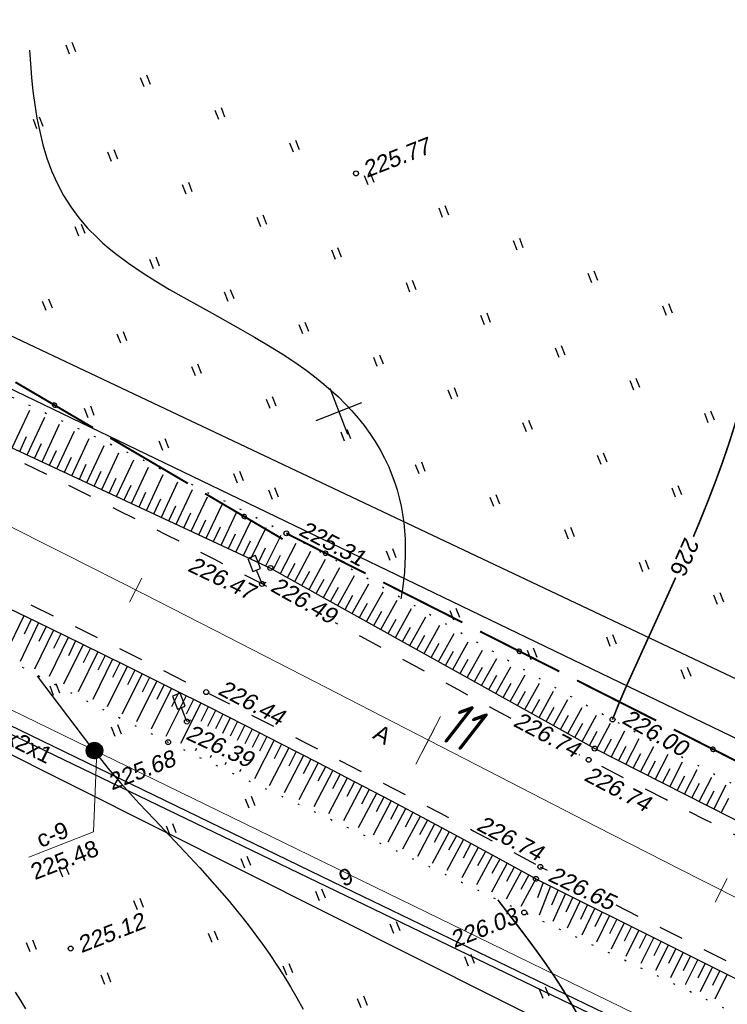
# Model space of a CAD drawing. Header units: millimetres. Extents: x -10 to 1169, y 1 to 1686.
# Tile 153 of 224: x 171 to 214, y 1221 to 1280. Entities that reach past the tile are written whole.
import ezdxf
from ezdxf.enums import TextEntityAlignment as Align
from ezdxf.lldxf.tags import DXFTag

# ---------------------------------------------------------------- set-up
doc = ezdxf.new("R2010")
doc.units = ezdxf.units.MM
for name, pattern in [('ADOT1', [1, 0, -1]), ('AHIDDEN2', [3, 1.5, -1.5]), ('CONTI', [0]), ('PHANTOM2', [1.25, 0.625, -0.125, 0.125, -0.125, 0.125, -0.125])]:
    doc.linetypes.add(name, pattern=pattern)
for name, color, linetype in [('CONTURS', 7, 'Continuous'), ('COORDS', 7, 'Continuous'), ('IDIGIT', 32, 'Continuous'), ('IZOLINES', 32, 'Continuous'), ('PDIGIT', 170, 'Continuous'), ('PICKETS', 7, 'Continuous'), ('ОБЪЕКТЫ_АВТОДОРОГ', 7, 'Continuous'), ('ПИКЕТЫ2', 4, 'Continuous'), ('УЧАСТКИ', 7, 'Continuous')]:
    doc.layers.add(name, color=color, linetype=linetype)
doc.layers.add('СВЯЗЬ', color=170, linetype='Связь', lineweight=30)
doc.styles.add('GPR', font='isocpeui.ttf', dxfattribs={"width": 0.8})
doc.styles.get("Standard").update_dxf_attribs({"font": 'arial.ttf'})
tags = doc.linetypes.add('газ', pattern='A,42.7,-5.08,["Г",Standard,S=2.54,R=0,X=-2.54,Y=-1.27],-3.81', length=51.59).pattern_tags.tags
tags[6] = DXFTag(74, 10)
doc.linetypes.add('Связь', pattern='A,12.5,[130,ltypeshp.shx,S=1,R=-30,X=0,Y=0.9],1,[130,ltypeshp.shx,S=1,R=-30,X=0,Y=0.9],1,[130,ltypeshp.shx,S=1,R=-30,X=0,Y=0.9],4.5', length=19)

# ---------------------------------------------------------------- blocks, each defined once
blk = doc.blocks.new('206_3')
at = {"layer": 'CONTURS'}
for p, q in [((0.5, 3.5), (-0.5, 3.5)), ((-0.5, 3.5), (-0.5, 1.8)), ((0.5, 1.8), (0.5, 3.5)), ((-0.5, 1.8), (0.5, 1.8)), ((0, 0), (0, 1.8)), ((0.5, 0), (0, 0))]:
    blk.add_line(p, q, dxfattribs=at)
blk = doc.blocks.new('401')
at = {"layer": 'CONTURS'}
for p, q in [((0, 0), (0, 1.2)), ((0.8, 0), (0.8, 1.2))]:
    blk.add_line(p, q, dxfattribs=at)
blk = doc.blocks.new('133')
at = {"layer": 'CONTURS', "color": 7, "linetype": 'Continuous', "const_width": 0.2}
for points in [[(-11, 0), (-2, 0)], [(0, 0), (9, 0)]]:
    blk.add_lwpolyline(points, dxfattribs=at)
at = {"layer": 'CONTURS', "color": 7, "linetype": 'Continuous', "const_width": 0.5}
blk.add_lwpolyline([(-6.791, -0.003, 1), (-6.291, -0.003, 1)], format="xyb", close=True, dxfattribs=at)
blk = doc.blocks.new('пкк')
at = {"layer": 'ОБЪЕКТЫ_АВТОДОРОГ', "lineweight": 15, "ltscale": 200}
blk.add_line((-0.011, -0.822), (-0.008, 0.805), dxfattribs=at)
blk = doc.blocks.new('пк')
at = {"layer": 'ОБЪЕКТЫ_АВТОДОРОГ', "linetype": 'Continuous', "lineweight": 25, "xscale": 2, "yscale": 2, "zscale": 2}
blk.add_blockref('пкк', (0.003, 0.008), dxfattribs=at)

msp = doc.modelspace()

# ---------------------------------------------------------------- hatches: boundary and pattern name
at = {"layer": 'ПИКЕТЫ2'}
h = msp.add_hatch(dxfattribs=at)
h.set_pattern_fill('ANSI31', color=0, scale=0.01, angle=21.3494687, style=0)
h.set_pattern_definition([(66.3494687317, (-1889937.25839, -1324880.65182), (-0.0290832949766, 0.0127367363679), [])])
h.paths.add_polyline_path([(175.89711, 1236.18649, 1), (174.96573, 1235.82243, 1)])

# ---------------------------------------------------------------- linework, layer by layer
at = {"color": 0}
msp.add_circle((175.43142, 1236.00446), 0.5, dxfattribs=at)
at = {"layer": 'CONTURS', "lineweight": -2}
for p, q in [((170.43487, 1254.40301), (171.50651, 1256.70615)), ((171.34153, 1253.98114), (172.41062, 1256.27868)), ((172.24819, 1253.55928), (173.3132, 1255.8479)), ((170.8882, 1254.19207), (171.31007, 1255.09873)), ((173.15485, 1253.13741), (174.21579, 1255.41711)), ((174.06151, 1252.71555), (175.11798, 1254.98538)), ((171.79486, 1253.77021), (172.21675, 1254.67686)), ((174.96816, 1252.29368), (176.01724, 1254.54724)), ((172.70152, 1253.34834), (173.12344, 1254.25498)), ((173.60818, 1252.92648), (174.03013, 1253.8331)), ((175.87482, 1251.87182), (176.91658, 1254.10908)), ((174.51484, 1252.50462), (174.93684, 1253.41121)), ((176.78148, 1251.44995), (177.81602, 1253.67086)), ((177.68814, 1251.02809), (178.71268, 1253.22626)), ((175.42149, 1252.08275), (175.84357, 1252.98931)), ((176.32815, 1251.66089), (176.75034, 1252.56739)), ((178.5948, 1250.60622), (179.60868, 1252.77966)), ((177.23481, 1251.23902), (177.65716, 1252.14545)), ((179.50146, 1250.18436), (180.50504, 1252.33288)), ((178.14147, 1250.81716), (178.56407, 1251.72347)), ((180.40812, 1249.76249), (181.40016, 1251.88206)), ((181.31478, 1249.34063), (182.29357, 1251.42554)), ((179.04813, 1250.39529), (179.47111, 1251.30143)), ((179.95479, 1249.97343), (180.37835, 1250.8793)), ((182.22144, 1248.91877), (183.18815, 1250.96841)), ((180.86145, 1249.55156), (181.28588, 1250.45702)), ((183.12809, 1248.4969), (184.08411, 1250.50965)), ((181.76811, 1249.1297), (182.19387, 1250.03453)), ((182.67476, 1248.70783), (183.10257, 1249.61171)), ((184.03475, 1248.07504), (184.97826, 1250.04027)), ((184.94141, 1247.65317), (185.87624, 1249.56887)), ((183.58142, 1248.28597), (184.01233, 1249.18837)), ((185.84807, 1247.23131), (186.78001, 1249.09441)), ((184.48808, 1247.8641), (184.92373, 1248.76422)), ((185.39474, 1247.44224), (185.83765, 1248.3388)), ((186.73232, 1246.76429), (187.68769, 1248.60591)), ((186.2902, 1246.9978), (186.74412, 1247.88884)), ((187.60591, 1246.27764), (188.58486, 1248.11967)), ((187.16912, 1246.52096), (187.63403, 1247.40632)), ((188.47951, 1245.79098), (189.47262, 1247.63034)), ((189.3531, 1245.30433), (190.35357, 1247.13809)), ((188.04271, 1246.03431), (188.51491, 1246.9158)), ((190.2267, 1244.81767), (191.23044, 1246.64479)), ((188.91631, 1245.54765), (189.39332, 1246.42655)), ((189.7899, 1245.061), (190.27011, 1245.93815)), ((191.10029, 1244.33101), (192.10213, 1246.14632)), ((190.66349, 1244.57434), (191.14583, 1245.45033)), ((191.97388, 1243.84436), (192.97255, 1245.64843)), ((191.53709, 1244.08769), (192.02083, 1244.9629)), ((192.84748, 1243.3577), (193.83888, 1245.14504)), ((171.13945, 1244.1956), (170.02408, 1241.88747)), ((192.41068, 1243.60103), (192.89536, 1244.47572)), ((193.72107, 1242.87105), (194.70467, 1244.64198)), ((194.59467, 1242.38439), (195.56867, 1244.13659)), ((172.04016, 1243.76119), (170.90639, 1241.42473)), ((171.58981, 1243.97839), (171.15397, 1243.07836)), ((172.48969, 1243.54226), (172.0525, 1242.64289)), ((193.28427, 1243.11438), (193.76958, 1243.98872)), ((195.46826, 1241.89774), (196.43192, 1243.63047)), ((172.93921, 1243.32333), (171.78917, 1240.96155)), ((173.38873, 1243.1044), (172.95034, 1242.20562)), ((194.15787, 1242.62772), (194.64357, 1243.50185)), ((195.03146, 1242.14106), (195.51741, 1243.01505)), ((196.34185, 1241.41108), (197.29476, 1243.1241)), ((173.83826, 1242.88548), (172.67221, 1240.49887)), ((174.73713, 1242.44727), (173.55492, 1240.03679)), ((174.28769, 1242.66637), (173.84803, 1241.76821)), ((195.90506, 1241.65441), (196.39114, 1242.52832)), ((197.21545, 1240.92443), (198.15718, 1242.61738)), ((175.63434, 1242.00566), (174.4391, 1239.5763)), ((175.18573, 1242.22646), (174.74483, 1241.32891)), ((176.08294, 1241.78486), (175.64094, 1240.88784)), ((196.77865, 1241.16775), (197.26477, 1242.04165)), ((198.08904, 1240.43777), (199.0196, 1242.11108)), ((176.53155, 1241.56405), (175.32391, 1239.11693)), ((176.98011, 1241.34318), (176.53697, 1240.44673)), ((197.65224, 1240.6811), (198.13831, 1241.55502)), ((198.96264, 1239.95111), (199.88265, 1241.60639)), ((177.42868, 1241.1223), (176.20967, 1238.66055)), ((178.32418, 1240.67722), (177.09723, 1238.2063)), ((177.87643, 1240.89976), (177.43218, 1240.00386)), ((198.52584, 1240.19444), (199.01175, 1241.06845)), ((199.39943, 1239.70779), (199.88507, 1240.58195)), ((199.83623, 1239.46446), (200.74544, 1241.10185)), ((200.70982, 1238.9778), (201.61004, 1240.60145)), ((179.21967, 1240.23215), (177.98653, 1237.75517)), ((178.77192, 1240.45469), (178.32672, 1239.55926)), ((179.66742, 1240.00961), (179.22124, 1239.11467)), ((200.27303, 1239.22113), (200.75821, 1240.09555)), ((201.58342, 1238.49115), (202.47437, 1240.10185)), ((180.11516, 1239.78707), (178.87764, 1237.30838)), ((181.00901, 1239.3387), (179.76958, 1236.86509)), ((180.56209, 1239.56289), (180.11476, 1238.66852)), ((201.14662, 1238.73448), (201.63109, 1239.60929)), ((202.45701, 1238.00449), (203.34025, 1239.60693)), ((181.90284, 1238.89031), (180.66405, 1236.42637)), ((181.45593, 1239.11451), (181.00735, 1238.22076)), ((202.02021, 1238.24782), (202.50359, 1239.12323)), ((203.33061, 1237.51784), (204.20649, 1239.1155)), ((182.34935, 1238.66528), (181.89947, 1237.77219)), ((182.79585, 1238.44025), (182.30238, 1237.46248)), ((183.24192, 1238.21438), (182.79078, 1237.32192)), ((202.89381, 1237.76116), (203.37553, 1238.63749)), ((203.7674, 1237.27451), (204.24663, 1238.1522)), ((204.2042, 1237.03118), (205.07256, 1238.62803)), ((205.07779, 1236.54453), (205.93958, 1238.14873)), ((183.68799, 1237.9885), (183.20809, 1237.04072)), ((184.13406, 1237.76262), (183.68173, 1236.87077)), ((204.641, 1236.78785), (205.11648, 1237.66758)), ((205.95383, 1236.06228), (206.80255, 1237.6717)), ((184.58013, 1237.53675), (184.11386, 1236.61893)), ((185.02535, 1237.3092), (184.57173, 1236.41801)), ((185.47058, 1237.08166), (185.0195, 1236.1972)), ((205.51581, 1236.3034), (205.98567, 1237.18614)), ((206.84563, 1235.60985), (207.67378, 1237.19999)), ((186.36102, 1236.62655), (185.15869, 1234.27758)), ((185.9158, 1236.85411), (185.46082, 1235.9636)), ((186.80581, 1236.39817), (186.34947, 1235.50837)), ((206.39973, 1235.83606), (206.86393, 1236.72179)), ((207.73743, 1235.15742), (208.54784, 1236.72679)), ((181.62621, 1236.12269), (181.56008, 1235.99166)), ((187.2506, 1236.16979), (186.06, 1233.85285)), ((187.69496, 1235.94057), (187.2373, 1235.05144)), ((207.29153, 1235.38363), (207.75191, 1236.27135)), ((208.18333, 1234.9312), (208.64112, 1235.82026)), ((208.62923, 1234.70499), (209.42465, 1236.25426)), ((209.52103, 1234.25256), (210.30391, 1235.7834)), ((182.53012, 1235.70176), (182.45815, 1235.55961)), ((183.43408, 1235.28082), (183.3575, 1235.13008)), ((188.13932, 1235.71134), (186.96216, 1233.42826)), ((189.02805, 1235.25289), (187.86441, 1233.00365)), ((188.58369, 1235.48212), (188.12481, 1234.59362)), ((209.07513, 1234.47877), (209.53116, 1235.36874)), ((210.41283, 1233.80013), (211.184, 1235.31209)), ((184.33757, 1234.86009), (184.25759, 1234.70327)), ((189.91504, 1234.79112), (188.76587, 1232.57855)), ((189.47154, 1235.022), (189.01134, 1234.13419)), ((190.35854, 1234.56022), (189.89696, 1233.67312)), ((209.96693, 1234.02634), (210.42177, 1234.91692)), ((211.30463, 1233.3477), (212.06639, 1234.84395)), ((190.80203, 1234.32933), (189.66704, 1232.15203)), ((191.2451, 1234.09761), (190.78213, 1233.21123)), ((210.85873, 1233.57391), (211.31276, 1234.4649)), ((211.75053, 1233.12148), (212.204, 1234.01276)), ((212.19643, 1232.89527), (212.94943, 1234.37621)), ((191.68816, 1233.86588), (190.56718, 1231.72395)), ((192.57341, 1233.40077), (191.46711, 1231.29404)), ((192.13078, 1233.63333), (191.66648, 1232.74765)), ((212.64233, 1232.66906), (213.0954, 1233.56053)), ((213.08823, 1232.44284), (213.8333, 1233.90955)), ((193.45866, 1232.93565), (192.36653, 1230.86295)), ((193.01603, 1233.16821), (192.5505, 1232.28318)), ((213.53413, 1232.21663), (213.9869, 1233.10825)), ((194.34216, 1232.46722), (193.26535, 1230.43168)), ((193.90041, 1232.70143), (193.43353, 1231.81711)), ((194.7839, 1232.233), (194.31562, 1231.34942)), ((195.22565, 1231.99878), (194.16427, 1229.99983)), ((195.66696, 1231.76373), (195.19726, 1230.8809)), ((196.10827, 1231.52868), (195.06282, 1229.5677)), ((196.99, 1231.05693), (195.96167, 1229.13496)), ((196.54913, 1231.2928), (196.07804, 1230.41072)), ((197.87173, 1230.58517), (196.86035, 1228.70186)), ((197.43086, 1230.82105), (196.95843, 1229.93968)), ((198.75168, 1230.11011), (197.75956, 1228.26806)), ((198.3117, 1230.34764), (197.83805, 1229.46692)), ((199.19165, 1229.87258), (198.71698, 1228.99241)), ((199.63163, 1229.63505), (198.65889, 1227.83374)), ((200.51069, 1229.15833), (199.558, 1227.39906)), ((200.07116, 1229.39669), (199.59549, 1228.51706)), ((201.38885, 1228.67997), (200.4569, 1226.96395)), ((200.94977, 1228.91915), (200.47306, 1228.04009)), ((201.82793, 1228.44079), (201.35013, 1227.56232)), ((202.26701, 1228.2016), (201.3556, 1226.52847)), ((202.71438, 1227.9783), (202.3661, 1227.04091)), ((203.16174, 1227.75499), (202.46666, 1225.99799)), ((203.6091, 1227.53169), (203.2216, 1226.60982)), ((204.05647, 1227.30838), (203.29688, 1225.6047)), ((204.50383, 1227.08508), (204.08684, 1226.17617)), ((204.9512, 1226.86177), (204.16372, 1225.19334)), ((205.39856, 1226.63846), (204.96683, 1225.73646)), ((205.84592, 1226.41516), (205.04831, 1224.77188)), ((206.29329, 1226.19185), (205.85417, 1225.29342)), ((206.74065, 1225.96855), (205.94207, 1224.34603)), ((207.18802, 1225.74524), (206.74518, 1224.84864)), ((207.63538, 1225.52194), (206.84006, 1223.91732)), ((208.08274, 1225.29863), (207.63803, 1224.40296)), ((208.53011, 1225.07532), (207.73994, 1223.48668)), ((208.97747, 1224.85202), (208.53182, 1223.95681)), ((209.42484, 1224.62871), (208.64096, 1223.0555)), ((209.8722, 1224.40541), (209.42607, 1223.51044)), ((210.31956, 1224.1821), (209.54193, 1222.62281)), ((210.76693, 1223.9588), (210.32056, 1223.06395)), ((211.21429, 1223.73549), (210.44305, 1222.1897)), ((211.66166, 1223.51218), (211.21517, 1222.61739)), ((212.10902, 1223.28888), (211.34417, 1221.75625)), ((212.55638, 1223.06557), (212.10983, 1222.17081)), ((213.00375, 1222.84227), (212.24474, 1221.32151)), ((213.45111, 1222.61896), (213.00453, 1221.72422)), ((213.89848, 1222.39566), (213.14534, 1220.88675))]:
    msp.add_line(p, q, dxfattribs=at)
at = {"layer": 'CONTURS', "color": 1, "linetype": 'газ', "lineweight": 15}
msp.add_line((169.38979, 1238.94893), (291.62496, 1179.4322), dxfattribs=at)
at = {"layer": 'CONTURS', "linetype": 'ADOT1', "flags": 128}
for points in [[(135.12476, 1272.81778), (137.30808, 1271.94172), (139.48768, 1271.05742), (141.66359, 1270.16485), (143.83578, 1269.26404), (146.00426, 1268.35497), (148.16904, 1267.43766), (150.33012, 1266.51209), (152.48748, 1265.57827), (154.64114, 1264.6362), (156.79109, 1263.68587), (159.85851, 1262.31813), (162.92257, 1260.93991), (165.98147, 1259.54848), (169.0334, 1258.14112), (172.07657, 1256.71511), (175.10917, 1255.26772), (178.12941, 1253.79622), (181.13547, 1252.29789), (184.12557, 1250.77001), (187.0979, 1249.20985), (189.10383, 1248.12276), (191.096, 1247.00961), (193.07764, 1245.87644), (195.05193, 1244.72928), (197.0221, 1243.57417), (198.99134, 1242.41715), (200.96287, 1241.26424), (202.93988, 1240.12149), (204.92559, 1238.99493), (206.9232, 1237.8906), (209.17167, 1236.67328), (211.42569, 1235.46619), (213.68526, 1234.26932), (215.95037, 1233.08266), (218.22104, 1231.90623), (220.49725, 1230.74002), (222.779, 1229.58403), (225.06631, 1228.43825), (227.35916, 1227.3027), (229.65756, 1226.17738)], [(129.70365, 1258.93556), (130.85669, 1258.5194), (132.00914, 1258.10169), (133.16101, 1257.68241), (134.3123, 1257.26158), (135.463, 1256.83919), (136.61311, 1256.41524), (137.76265, 1255.98973), (138.91159, 1255.56266), (140.05995, 1255.13404), (141.20773, 1254.70385), (142.28232, 1254.30334), (143.35868, 1253.90659), (144.43584, 1253.51142), (145.51281, 1253.11561), (146.58861, 1252.71697), (147.66228, 1252.3133), (148.73282, 1251.90241), (149.79926, 1251.48209), (150.86063, 1251.05013), (151.91594, 1250.60436), (153.08794, 1250.08807), (154.25264, 1249.55476), (155.41116, 1249.00706), (156.5646, 1248.44762), (157.71406, 1247.87907), (158.86064, 1247.30406), (160.00545, 1246.72521), (161.14959, 1246.14517), (162.29416, 1245.56658), (163.44027, 1244.99207), (165.09501, 1244.159), (166.74391, 1243.31421), (168.38853, 1242.46087), (170.03047, 1241.60214), (171.67128, 1240.7412), (173.31256, 1239.88122), (174.95588, 1239.02536), (176.60281, 1238.1768), (178.25493, 1237.3387), (179.91382, 1236.51424), (181.02073, 1235.97421), (182.13016, 1235.43929), (183.24161, 1234.90845), (184.35459, 1234.38071), (185.46861, 1233.85505), (186.58317, 1233.33049), (187.69778, 1232.80601), (188.81195, 1232.28063), (189.92519, 1231.75333), (191.037, 1231.22311), (192.08985, 1230.71861), (193.14245, 1230.21358), (194.1948, 1229.70803), (195.2469, 1229.20197), (196.29876, 1228.69539), (197.35036, 1228.18828), (198.40172, 1227.68066), (199.45283, 1227.17252), (200.50369, 1226.66385), (201.5543, 1226.15467)], [(297.40102, 1181.31411), (294.92553, 1182.29069), (292.45464, 1183.27766), (289.98834, 1184.27503), (287.52664, 1185.28278), (285.06954, 1186.30092), (282.61703, 1187.32945), (280.16911, 1188.36838), (277.72579, 1189.41769), (275.28707, 1190.4774), (272.85294, 1191.5475), (270.40831, 1192.63644), (267.96911, 1193.7382), (265.53503, 1194.85179), (263.10571, 1195.97624), (260.68082, 1197.11056), (258.26002, 1198.25377), (255.84298, 1199.40488), (253.42934, 1200.56291), (251.01879, 1201.72689), (248.61097, 1202.89583), (246.26623, 1204.04716), (243.92857, 1205.213), (241.5964, 1206.3901), (239.26813, 1207.57519), (236.94214, 1208.76502), (234.61686, 1209.95632), (232.29069, 1211.14584), (229.96202, 1212.3303), (227.62927, 1213.50646), (225.29084, 1214.67105), (222.92616, 1215.83757), (220.55949, 1217.00006), (218.19082, 1218.15851), (215.82016, 1219.31292), (213.4475, 1220.4633), (211.07285, 1221.60964), (208.69621, 1222.75195), (206.31757, 1223.89023), (203.93693, 1225.02447), (201.5543, 1226.15467)]]:
    msp.add_lwpolyline(points, dxfattribs=at)
at = {"layer": 'CONTURS', "linetype": 'Continuous'}
for points in [[(134.79402, 1270.22763), (156.21536, 1261.01929), (186.12677, 1247.10163), (205.83793, 1236.12107), (229.20257, 1224.26769)], [(202.26701, 1228.2016), (227.15977, 1215.77616), (249.16404, 1204.73863), (273.51021, 1193.22811), (297.95162, 1183.26909)]]:
    msp.add_lwpolyline(points, dxfattribs=at)
at = {"layer": 'CONTURS', "linetype": 'AHIDDEN2', "flags": 128}
for points in [[(185.90658, 1245.98314), (185.61811, 1246.13405), (182.71097, 1247.63442), (179.79869, 1249.1267), (176.88042, 1250.6084), (173.95531, 1252.07704), (171.0225, 1253.53014), (168.08115, 1254.96519), (165.13041, 1256.37971), (162.16942, 1257.77121), (160.59244, 1258.496)], [(152.52062, 1253.69978), (152.8588, 1253.55402), (155.83576, 1252.2452), (158.80146, 1250.90957), (161.75677, 1249.54962), (164.70254, 1248.16783), (167.63965, 1246.76669), (170.56896, 1245.34869), (173.49133, 1243.91629), (176.40763, 1242.472), (179.31872, 1241.01829), (182.22547, 1239.55766), (184.27044, 1238.52358), (186.31226, 1237.48319), (188.35092, 1236.43649), (190.38642, 1235.38346), (192.41876, 1234.32412), (194.44795, 1233.25846), (196.47398, 1232.18649), (198.49685, 1231.10819), (200.51657, 1230.02358), (202.53313, 1228.93265)], [(200.76311, 1237.94644), (199.50505, 1238.62807), (197.52571, 1239.7092), (195.548, 1240.79347), (193.57005, 1241.87722), (191.58997, 1242.95681), (190.08118, 1243.77183)], [(229.07536, 1223.63173), (226.69716, 1224.77822), (224.32293, 1225.93233), (221.95266, 1227.09408), (219.58635, 1228.26346), (217.22401, 1229.44047), (214.86563, 1230.62512), (212.51121, 1231.8174), (210.16076, 1233.01731), (207.81427, 1234.22485), (205.47174, 1235.44002), (204.90455, 1235.73841)]]:
    msp.add_lwpolyline(points, dxfattribs=at)
at = {"layer": 'CONTURS', "linetype": 'Continuous', "flags": 128}
msp.add_lwpolyline([(202.26701, 1228.2016), (200.07139, 1229.39763), (197.87159, 1230.58525), (195.66761, 1231.76445), (193.45945, 1232.93524), (191.24711, 1234.09761), (189.03059, 1235.25158), (186.8099, 1236.39713), (184.58502, 1237.53427), (182.35597, 1238.663), (180.12274, 1239.78331), (177.39033, 1241.14136), (174.65217, 1242.48908), (171.90806, 1243.82552), (169.15779, 1245.14973)], dxfattribs=at)
at = {"layer": 'CONTURS', "color": 0, "linetype": 'CONTI', "lineweight": 15}
msp.add_lwpolyline([(175.58017, 1235.98174), (175.3824, 1231.06496), (171.44236, 1229.52488)], dxfattribs=at)
at = {"layer": 'CONTURS', "linetype": 'AHIDDEN2'}
for points in [[(202.53313, 1228.93265), (202.94993, 1228.72212)], [(207.12437, 1226.61357), (226.66726, 1216.74228), (249.40884, 1205.52147), (249.53672, 1205.46029)]]:
    msp.add_lwpolyline(points, dxfattribs=at)
at = {"layer": 'COORDS', "lineweight": -2}
for p, q in [((190.84307, 1255.23045), (189.7509, 1258.02458)), ((188.89992, 1256.08143), (191.69405, 1257.1736))]:
    msp.add_line(p, q, dxfattribs=at)
at = {"layer": 'IZOLINES'}
for points in [[(171.48812, 1278.59709), (171.53632, 1277.76383), (171.60277, 1276.93199), (171.6895, 1276.10223), (171.79941, 1275.27549), (171.93583, 1274.45308), (172.10266, 1273.63679), (172.30427, 1272.82905), (172.54543, 1272.03312), (172.83099, 1271.2532), (173.16529, 1270.49441), (173.55134, 1269.76246), (173.98996, 1269.06285), (174.47929, 1268.39993), (175.01496, 1267.77597), (175.59091, 1267.19086), (175.94752, 1266.86248), (176.32634, 1266.53636), (176.33048, 1266.5329), (176.33048, 1266.5329), (176.33048, 1266.5329), (176.33049, 1266.5329), (176.33049, 1266.5329), (176.3276, 1266.53203), (176.71364, 1266.22313), (177.50582, 1265.63288), (178.32236, 1265.07785), (179.15667, 1264.55051), (180.00362, 1264.04404), (180.85917, 1263.55242), (182.58345, 1262.59267), (184.30777, 1261.63312), (185.16364, 1261.14233), (186.01158, 1260.63821), (186.84829, 1260.11607), (187.66989, 1259.5711), (188.29532, 1259.12848), (188.91857, 1258.65734), (188.92381, 1258.65323), (188.92381, 1258.65323), (188.92382, 1258.65323), (188.92382, 1258.65322), (188.92382, 1258.65322), (188.92364, 1258.65234), (189.38206, 1258.28332), (189.82849, 1257.90021), (190.26197, 1257.50288), (190.68093, 1257.0907), (191.08375, 1256.66319), (191.46878, 1256.22008), (191.83436, 1255.76133), (192.17889, 1255.28713), (192.50083, 1254.79789), (192.79881, 1254.2943), (193.07161, 1253.77724), (193.31826, 1253.24781), (193.53803, 1252.70726), (193.68878, 1252.28389), (193.82356, 1251.85411), (193.82378, 1251.85337), (193.82401, 1251.85346), (193.9558, 1251.36425), (194.06716, 1250.87032), (194.15815, 1250.37255), (194.22918, 1249.87184), (194.28079, 1249.36904), (194.31362, 1248.86492), (194.32837, 1248.36018), (194.32583, 1247.85545), (194.30683, 1247.35126), (194.27221, 1246.84808), (194.22285, 1246.34629), (194.15963, 1245.84619), (194.06334, 1245.22906)], [(171.94754, 1240.52332), (175.13492, 1236.32659), (175.13875, 1236.32172), (175.13875, 1236.32172), (175.13875, 1236.32172), (175.13875, 1236.32172), (175.13875, 1236.32172), (175.13875, 1236.32172), (175.13911, 1236.32174), (175.87813, 1235.39741), (176.25437, 1234.94075), (176.63557, 1234.48825), (177.02192, 1234.04018), (177.41331, 1233.59654), (178.15478, 1232.78059), (178.15209, 1232.78379), (179.07242, 1231.80165), (180.92514, 1229.84875), (181.83956, 1228.86123), (182.29075, 1228.36199), (182.73701, 1227.85838), (183.17775, 1227.34997), (183.61243, 1226.83642), (184.04055, 1226.31744), (184.46161, 1225.79279), (184.82989, 1225.3211), (185.18734, 1224.85066), (185.18552, 1224.85261), (185.64535, 1224.22762), (186.09289, 1223.5939), (186.52742, 1222.95134), (186.94778, 1222.29959), (187.35261, 1221.63829), (187.74023, 1220.96699), (188.10855, 1220.2852)], [(170.62178, 1221.31473), (170.94031, 1220.80514), (171.24684, 1220.28837)]]:
    msp.add_lwpolyline(points, dxfattribs=at)
at = {"layer": 'IZOLINES', "const_width": 0.1}
for points in [[(215.42104, 1260.76852), (215.37903, 1260.32929), (215.37857, 1260.32522), (215.37857, 1260.32522), (215.37857, 1260.32522), (215.37856, 1260.32521), (215.38135, 1260.32631), (215.25948, 1259.49716), (215.15419, 1258.92395), (215.00579, 1258.22595), (214.99113, 1258.16169), (214.99102, 1258.16119), (214.99338, 1258.16714), (214.69372, 1256.9746), (214.35423, 1255.79326), (213.98196, 1254.62216), (213.58263, 1253.46025), (213.16055, 1252.30657), (212.71911, 1251.16029), (212.26108, 1250.02064), (211.83848, 1249.00604)], [(210.75697, 1246.5165), (209.79921, 1244.39562), (207.76623, 1239.92398), (207.40842, 1239.09437), (207.30408, 1238.8456), (207.28618, 1238.80254), (207.28554, 1238.801), (207.28554, 1238.801), (207.28554, 1238.801), (207.28554, 1238.80099), (207.28553, 1238.80097), (207.28552, 1238.80094), (207.28549, 1238.80087), (207.28544, 1238.80074), (207.28533, 1238.80048), (207.28388, 1238.79681), (206.92398, 1237.89273), (206.9232, 1237.8906), (206.9232, 1237.8906), (206.9232, 1237.8906), (206.9232, 1237.89059)], [(199.95155, 1226.92193), (200.60222, 1226.07647), (200.60017, 1226.07878), (201.22534, 1225.26152), (201.22547, 1225.26135), (201.22573, 1225.26102), (201.22535, 1225.26104), (201.77234, 1224.5399), (202.31067, 1223.81237), (202.83664, 1223.07599), (203.34728, 1222.3291), (203.84003, 1221.57054), (204.31261, 1220.79954), (204.76291, 1220.01566)]]:
    msp.add_lwpolyline(points, dxfattribs=at)
at = {"layer": 'PICKETS', "color": 7, "lineweight": -2}
for centre in [(191.32998, 1271.09755), (187.0979, 1249.20985), (186.12677, 1247.10163), (185.61811, 1246.13405), (182.22547, 1239.55766), (181.04922, 1237.76545), (206.9232, 1237.8906), (179.91382, 1236.51424), (205.83793, 1236.12107), (205.47174, 1235.44002), (202.53313, 1228.93265), (202.26701, 1228.2016), (201.5543, 1226.15467), (173.98583, 1223.96173)]:
    msp.add_circle(centre, 0.15, dxfattribs=at)
at = {"layer": 'ОБЪЕКТЫ_АВТОДОРОГ', "color": 0, "linetype": 'PHANTOM2', "lineweight": 15, "ltscale": 200}
msp.add_lwpolyline([(141.09166, 1262.94969), (144.68351, 1261.52188), (148.36655, 1259.97737), (152.16259, 1258.31097), (156.09341, 1256.51749), (160.18082, 1254.59177), (164.4466, 1252.52861), (168.90937, 1250.32463), (173.57498, 1247.98356), (178.44611, 1245.51095), (183.52545, 1242.91234), (188.81567, 1240.19325), (194.31945, 1237.35923), (200.03946, 1234.4158), (205.97838, 1231.36851), (212.12566, 1228.22875), (218.41786, 1225.03141)], dxfattribs=at)
at = {"layer": 'СВЯЗЬ', "linetype": 'Связь', "lineweight": 30}
msp.add_lwpolyline([(616.9123, 1103.12252), (569.8256, 1099.02841), (568.28017, 1098.86239), (514.39182, 1105.28502), (454.08462, 1117.49511), (407.21441, 1131.60149), (298.78218, 1173.78217), (264.50484, 1188.19206), (215.39982, 1213.15052), (138.06869, 1251.95366), (98.97523, 1260.9492), (66.43231, 1260.92822), (10.51992, 1246.50892)], dxfattribs=at)
at = {"layer": 'УЧАСТКИ', "color": 6, "linetype": 'Continuous', "lineweight": -2}
for p, q in [((289.45562, 1204.81097), (129.76244, 1280.44393)), ((268.51008, 1210.65679), (143.90687, 1270.73718)), ((137.15043, 1253.00031), (260.64931, 1193.4653)), ((141.40081, 1251.54802), (190.54058, 1227.71193)), ((190.54058, 1227.71193), (283.97174, 1182.6648))]:
    msp.add_line(p, q, dxfattribs=at)

# ---------------------------------------------------------------- block references
at = {"layer": 'CONTURS', "lineweight": -2}
for name, p, xscale, yscale, zscale, rotation in [('401', (173.92392, 1278.34263), 0.4999999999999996, 0.4999999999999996, 0.4999999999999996, 21.3494687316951), ('401', (178.45793, 1276.357), 0.4999999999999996, 0.4999999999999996, 0.4999999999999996, 21.3494687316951), ('401', (182.99195, 1274.37137), 0.4999999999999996, 0.4999999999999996, 0.4999999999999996, 21.3494687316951), ('401', (171.93829, 1273.80861), 0.4999999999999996, 0.4999999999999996, 0.4999999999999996, 21.3494687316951), ('401', (187.52596, 1272.38575), 0.4999999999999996, 0.4999999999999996, 0.4999999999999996, 21.3494687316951), ('401', (176.4723, 1271.82298), 0.4999999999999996, 0.4999999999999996, 0.4999999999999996, 21.3494687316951), ('401', (192.05997, 1270.40012), 0.4999999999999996, 0.4999999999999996, 0.4999999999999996, 21.3494687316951), ('401', (181.00632, 1269.83736), 0.4999999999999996, 0.4999999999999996, 0.4999999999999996, 21.3494687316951), ('401', (196.59399, 1268.41449), 0.4999999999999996, 0.4999999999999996, 0.4999999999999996, 21.3494687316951), ('401', (185.54033, 1267.85173), 0.4999999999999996, 0.4999999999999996, 0.4999999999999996, 21.3494687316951), ('401', (174.48668, 1267.28897), 0.4999999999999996, 0.4999999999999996, 0.4999999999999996, 21.3494687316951), ('401', (201.128, 1266.42887), 0.4999999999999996, 0.4999999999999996, 0.4999999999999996, 21.3494687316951), ('401', (190.07435, 1265.86611), 0.4999999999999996, 0.4999999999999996, 0.4999999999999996, 21.3494687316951), ('401', (179.02069, 1265.30334), 0.4999999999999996, 0.4999999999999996, 0.4999999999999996, 21.3494687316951), ('401', (205.66202, 1264.44324), 0.4999999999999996, 0.4999999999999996, 0.4999999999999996, 21.3494687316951), ('401', (194.60836, 1263.88048), 0.4999999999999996, 0.4999999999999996, 0.4999999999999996, 21.3494687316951), ('401', (183.55471, 1263.31772), 0.4999999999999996, 0.4999999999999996, 0.4999999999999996, 21.3494687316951), ('401', (172.50105, 1262.75496), 0.4999999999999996, 0.4999999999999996, 0.4999999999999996, 21.3494687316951), ('401', (210.19603, 1262.45762), 0.4999999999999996, 0.4999999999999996, 0.4999999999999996, 21.3494687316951), ('401', (199.14238, 1261.89485), 0.4999999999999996, 0.4999999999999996, 0.4999999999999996, 21.3494687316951), ('133', (169.58086, 1259.0177), 0.6077472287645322, 0.5, 0.6077472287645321, 149.5668615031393), ('401', (188.08872, 1261.33209), 0.4999999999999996, 0.4999999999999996, 0.4999999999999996, 21.3494687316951), ('401', (177.03507, 1260.76933), 0.4999999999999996, 0.4999999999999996, 0.4999999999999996, 21.3494687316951), ('401', (203.67639, 1259.90923), 0.4999999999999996, 0.4999999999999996, 0.4999999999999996, 21.3494687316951), ('401', (192.62274, 1259.34647), 0.4999999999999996, 0.4999999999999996, 0.4999999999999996, 21.3494687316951), ('401', (181.56908, 1258.7837), 0.4999999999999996, 0.4999999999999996, 0.4999999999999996, 21.3494687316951), ('401', (208.21041, 1257.9236), 0.4999999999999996, 0.4999999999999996, 0.4999999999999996, 21.3494687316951), ('401', (197.15675, 1257.36084), 0.4999999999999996, 0.4999999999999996, 0.4999999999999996, 21.3494687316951), ('401', (186.1031, 1256.79808), 0.4999999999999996, 0.4999999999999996, 0.4999999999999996, 21.3494687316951), ('401', (175.04944, 1256.23531), 0.4999999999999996, 0.4999999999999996, 0.4999999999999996, 21.3494687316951), ('401', (212.74442, 1255.93798), 0.4999999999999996, 0.4999999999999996, 0.4999999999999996, 21.3494687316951), ('401', (190.63711, 1254.81245), 0.4999999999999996, 0.4999999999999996, 0.4999999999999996, 21.3494687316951), ('401', (201.69077, 1255.37521), 0.4999999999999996, 0.4999999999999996, 0.4999999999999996, 21.3494687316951), ('133', (181.10914, 1252.24514), 0.6077472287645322, 0.5, 0.6077472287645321, 149.5668615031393), ('401', (179.58346, 1254.24969), 0.4999999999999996, 0.4999999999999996, 0.4999999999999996, 21.3494687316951), ('401', (206.22478, 1253.38959), 0.4999999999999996, 0.4999999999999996, 0.4999999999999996, 21.3494687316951), ('401', (195.17113, 1252.82682), 0.4999999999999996, 0.4999999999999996, 0.4999999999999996, 21.3494687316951), ('401', (184.11747, 1252.26406), 0.4999999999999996, 0.4999999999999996, 0.4999999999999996, 21.3494687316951), ('401', (186.25164, 1251.27037), 0.4999999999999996, 0.4999999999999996, 0.4999999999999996, 21.3494687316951), ('401', (210.7588, 1251.40396), 0.4999999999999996, 0.4999999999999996, 0.4999999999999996, 21.3494687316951), ('401', (199.70514, 1250.8412), 0.4999999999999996, 0.4999999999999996, 0.4999999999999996, 21.3494687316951), ('401', (204.23916, 1248.85557), 0.4999999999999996, 0.4999999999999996, 0.4999999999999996, 21.3494687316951), ('133', (192.98499, 1246.22938), 0.5998691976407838, 0.5, 0.599869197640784, 333.1481794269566), ('206_3', (185.61811, 1246.13405), 0.4999999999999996, 0.4999999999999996, 0.4999999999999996, 21.3494687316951), ('401', (193.40814, 1247.56722), 0.4999999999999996, 0.4999999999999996, 0.4999999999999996, 21.3494687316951), ('401', (208.77317, 1246.86995), 0.4999999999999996, 0.4999999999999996, 0.4999999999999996, 21.3494687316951), ('401', (213.30718, 1244.88432), 0.4999999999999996, 0.4999999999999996, 0.4999999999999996, 21.3494687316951), ('401', (197.26733, 1243.93999), 0.4999999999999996, 0.4999999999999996, 0.4999999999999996, 21.3494687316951), ('133', (204.75917, 1240.26844), 0.5998691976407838, 0.5, 0.599869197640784, 333.1481794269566), ('401', (206.78754, 1242.33593), 0.4999999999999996, 0.4999999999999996, 0.4999999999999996, 21.3494687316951), ('401', (201.97111, 1241.52006), 0.4999999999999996, 0.4999999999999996, 0.4999999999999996, 21.3494687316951), ('401', (211.32156, 1240.35031), 0.4999999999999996, 0.4999999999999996, 0.4999999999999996, 21.3494687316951), ('401', (172.95062, 1239.34931), 0.4999999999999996, 0.4999999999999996, 0.4999999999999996, 21.3494687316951), ('206_3', (181.04922, 1237.76545), 0.4999999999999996, 0.4999999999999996, 0.4999999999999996, 21.3494687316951), ('401', (176.69639, 1236.85852), 0.4999999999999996, 0.4999999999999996, 0.4999999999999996, 21.3494687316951), ('133', (216.53334, 1234.3075), 0.5998691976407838, 0.5, 0.599869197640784, 333.1481794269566), ('401', (184.83215, 1232.49595), 0.4999999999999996, 0.4999999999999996, 0.4999999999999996, 21.3494687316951), ('401', (180.03302, 1230.84404), 0.4999999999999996, 0.4999999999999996, 0.4999999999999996, 21.3494687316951), ('401', (184.56704, 1228.85841), 0.4999999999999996, 0.4999999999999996, 0.4999999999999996, 21.3494687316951), ('401', (173.51338, 1228.29565), 0.4999999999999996, 0.4999999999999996, 0.4999999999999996, 21.3494687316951), ('401', (189.10105, 1226.87279), 0.4999999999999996, 0.4999999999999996, 0.4999999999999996, 21.3494687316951), ('401', (178.0474, 1226.31002), 0.4999999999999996, 0.4999999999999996, 0.4999999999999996, 21.3494687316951), ('401', (193.63507, 1224.88716), 0.4999999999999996, 0.4999999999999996, 0.4999999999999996, 21.3494687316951), ('401', (182.58141, 1224.3244), 0.4999999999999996, 0.4999999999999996, 0.4999999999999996, 21.3494687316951), ('401', (171.52776, 1223.76164), 0.4999999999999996, 0.4999999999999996, 0.4999999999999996, 21.3494687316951), ('401', (198.16908, 1222.90153), 0.4999999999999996, 0.4999999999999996, 0.4999999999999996, 21.3494687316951), ('401', (187.11543, 1222.33877), 0.4999999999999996, 0.4999999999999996, 0.4999999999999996, 21.3494687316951), ('401', (176.06177, 1221.77601), 0.4999999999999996, 0.4999999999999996, 0.4999999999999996, 21.3494687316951), ('401', (202.7031, 1220.91591), 0.4999999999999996, 0.4999999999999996, 0.4999999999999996, 21.3494687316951), ('401', (191.64944, 1220.35315), 0.4999999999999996, 0.4999999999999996, 0.4999999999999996, 21.3494687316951)]:
    msp.add_blockref(name, p, dxfattribs=dict(at, xscale=xscale, yscale=yscale, zscale=zscale, rotation=rotation))
at = {"layer": 'ОБЪЕКТЫ_АВТОДОРОГ', "color": 0, "linetype": 'PHANTOM2', "lineweight": 15}
for name, p, rotation in [('пкк', (177.94943, 1245.76307), 333.0874815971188), ('пк', (195.74111, 1236.62766), 332.7703587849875), ('пкк', (195.74111, 1236.62766), 332.7703587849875), ('пкк', (213.54151, 1227.50929), 333.0628830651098)]:
    msp.add_blockref(name, p, dxfattribs=dict(at, rotation=rotation))

# ---------------------------------------------------------------- texts
at = {"layer": 'CONTURS', "lineweight": -2}
msp.add_text('МКСАБпШп 4х4х2х1', height=1, rotation=333.464354, dxfattribs=at).set_placement((160.72351, 1241.07377))
at = {"layer": 'IDIGIT', "lineweight": -2}
msp.add_text('226', height=1, rotation=246.2596305, dxfattribs=at).set_placement((211.30449, 1247.75826), align=Align.MIDDLE)
at = {"layer": 'PDIGIT', "color": 7, "lineweight": -2, "oblique": 10}
for s, rotation, p in [('225.77', 21.3494687, (191.97769, 1270.81389)), ('225.31', 332.4078875, (187.77746, 1249.14382)), ('226.47', 334.4368621, (181.0339, 1246.95263)), ('226.49', 330.6252502, (186.06106, 1245.74784)), ('226.44', 332.5014017, (182.87186, 1239.46115)), ('226.74', 332.1957401, (200.82486, 1237.5275)), ('226.00', 330.2248862, (207.43061, 1237.70826)), ('226.39', 335.0301658, (180.91917, 1236.72774)), ('225.68', 21.3494687, (176.47605, 1233.56957)), ('226.74', 332.2398588, (205.12706, 1234.22385)), ('226.74', 332.4959054, (198.58497, 1231.21447)), ('226.65', 333.9617287, (202.93535, 1228.12268)), ('226.03', 21.3494687, (197.29508, 1223.98223)), ('225.12', 21.3494687, (174.63354, 1223.67807))]:
    msp.add_text(s, height=1, rotation=rotation, dxfattribs=at).set_placement(p)
at = {"layer": 'PDIGIT', "color": 7}
for s, p in [('с-9', (172.15549, 1230.08009)), ('225.48', (171.81201, 1228.11624))]:
    msp.add_text(s, height=1, rotation=21.3494687, dxfattribs=at).set_placement(p)
at = {"layer": 'ОБЪЕКТЫ_АВТОДОРОГ', "style": 'GPR', "width": 0.7}
msp.add_text('11', height=2.722459, rotation=332.7703588, dxfattribs=at).set_placement((197.07736, 1236.32404), align=Align.CENTER)
at = {"layer": 'ОБЪЕКТЫ_АВТОДОРОГ', "lineweight": -2}
msp.add_text('А', height=1, rotation=330.5492889, dxfattribs=at).set_placement((192.28628, 1236.78236))
at = {"layer": 'УЧАСТКИ', "color": 6, "lineweight": -2}
msp.add_text('9', height=1, rotation=21.3494687, dxfattribs=at).set_placement((190.54058, 1227.71193))

doc.saveas('drawing.dxf')
